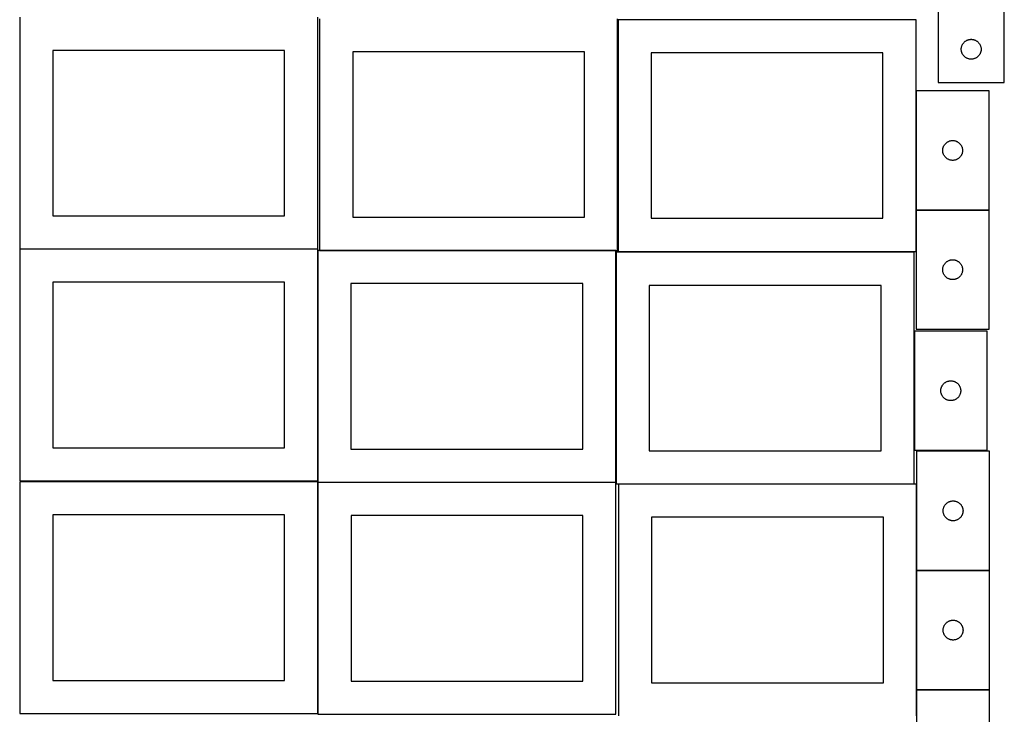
# Model space of a CAD drawing. Header units: millimetres. Extents: x 7 to 1493, y 7 to 2993.
# Tile 2 of 12: x 7 to 1493, y 1060 to 2109. Entities that reach past the tile are written whole.
import ezdxf

# ---------------------------------------------------------------- set-up
doc = ezdxf.new("R2010")
doc.units = ezdxf.units.MM
doc.layers.add('COMMON', color=5, linetype='CONTINUOUS', true_color=0x0000ff)
doc.layers.add('CUT', color=7, linetype='CONTINUOUS', true_color=0x000000)

msp = doc.modelspace()

# ---------------------------------------------------------------- linework, layer by layer
at = {"layer": 'COMMON'}
for p, q in [((1360.218851, 2001.772524), (1360.218851, 1821.772524)), ((1360.218851, 1821.572523), (1360.218851, 1759.319137)), ((1470.318852, 1821.672524), (1360.318852, 1821.672524)), ((1357.387756, 1638.722963), (1357.387756, 1458.722963)), ((1360.882843, 1407.452237), (1360.882843, 1277.198183)), ((1360.882843, 1276.998182), (1360.882843, 1096.998182)), ((1470.982844, 1277.098183), (1360.982844, 1277.098183)), ((1360.882843, 1096.798181), (1360.882843, 1057.452237)), ((1360.982844, 1096.898181), (1470.982844, 1096.898181))]:
    msp.add_line(p, q, dxfattribs=at)
at = {"layer": 'CUT'}
for p, q in [((1493.329324, 2014.680677), (1493.329324, 2264.680677)), ((1393.329324, 2189.680677), (1393.329324, 2014.680677)), ((6.524735, 2112.919723), (6.524735, 1762.919723)), ((456.524735, 1762.919723), (456.524735, 2112.919723)), ((459.348221, 2110.803634), (459.348221, 1760.803634)), ((909.348221, 1760.803634), (909.348221, 2110.803634)), ((1360.118851, 2109.319137), (910.118851, 2109.319137)), ((910.118851, 2109.319137), (910.118851, 1759.319137)), ((1360.118851, 1759.319137), (1360.118851, 2109.319137)), ((1428.408826, 2066.222992), (1428.508006, 2066.989036)), ((1428.508006, 2066.989036), (1428.646489, 2067.748958)), ((1428.646489, 2067.748958), (1428.823909, 2068.500744)), ((1428.823909, 2068.500744), (1429.039794, 2069.2424)), ((1429.039794, 2069.2424), (1429.293572, 2069.971959)), ((1429.293572, 2069.971959), (1429.584571, 2070.687486)), ((1429.584571, 2070.687486), (1429.912018, 2071.387084)), ((1429.912018, 2071.387084), (1430.275046, 2072.068898)), ((1430.275046, 2072.068898), (1430.672691, 2072.73112)), ((1430.672691, 2072.73112), (1431.103899, 2073.371994)), ((1431.103899, 2073.371994), (1431.567527, 2073.989819)), ((1431.567527, 2073.989819), (1432.062345, 2074.582959)), ((1432.062345, 2074.582959), (1432.587042, 2075.14984)), ((1432.587042, 2075.14984), (1433.140224, 2075.688958)), ((1433.140224, 2075.688958), (1433.720427, 2076.198884)), ((1433.720427, 2076.198884), (1434.32611, 2076.678266)), ((1434.32611, 2076.678266), (1434.955669, 2077.125832)), ((1434.955669, 2077.125832), (1435.607432, 2077.540397)), ((1435.607432, 2077.540397), (1436.279673, 2077.920859)), ((1436.279673, 2077.920859), (1436.970609, 2078.266211)), ((1436.970609, 2078.266211), (1437.678406, 2078.575537)), ((1437.678406, 2078.575537), (1438.401189, 2078.848016)), ((1438.401189, 2078.848016), (1439.13704, 2079.082925)), ((1439.13704, 2079.082925), (1439.884008, 2079.279643)), ((1439.884008, 2079.279643), (1440.640113, 2079.437647)), ((1440.640113, 2079.437647), (1441.403349, 2079.556517)), ((1441.403349, 2079.556517), (1442.171692, 2079.63594)), ((1442.171692, 2079.63594), (1442.943106, 2079.675704)), ((1442.943106, 2079.675704), (1443.715543, 2079.675704)), ((1443.715543, 2079.675704), (1444.486956, 2079.63594)), ((1444.486956, 2079.63594), (1445.2553, 2079.556517)), ((1445.2553, 2079.556517), (1446.018536, 2079.437647)), ((1446.018536, 2079.437647), (1446.774641, 2079.279643)), ((1446.774641, 2079.279643), (1447.521609, 2079.082925)), ((1447.521609, 2079.082925), (1448.25746, 2078.848016)), ((1448.25746, 2078.848016), (1448.980243, 2078.575537)), ((1448.980243, 2078.575537), (1449.68804, 2078.266211)), ((1449.68804, 2078.266211), (1450.378976, 2077.920859)), ((1450.378976, 2077.920859), (1451.051216, 2077.540397)), ((1451.051216, 2077.540397), (1451.70298, 2077.125832)), ((1451.70298, 2077.125832), (1452.332539, 2076.678266)), ((1452.332539, 2076.678266), (1452.938222, 2076.198884)), ((1452.938222, 2076.198884), (1453.518425, 2075.688958)), ((1453.518425, 2075.688958), (1454.071607, 2075.14984)), ((1454.071607, 2075.14984), (1454.596303, 2074.582959)), ((1454.596303, 2074.582959), (1455.091122, 2073.989819)), ((1455.091122, 2073.989819), (1455.554749, 2073.371994)), ((1455.554749, 2073.371994), (1455.985958, 2072.73112)), ((1455.985958, 2072.73112), (1456.383603, 2072.068898)), ((1456.383603, 2072.068898), (1456.746631, 2071.387084)), ((1456.746631, 2071.387084), (1457.074078, 2070.687486)), ((1457.074078, 2070.687486), (1457.365077, 2069.971959)), ((1457.365077, 2069.971959), (1457.618855, 2069.2424)), ((1457.618855, 2069.2424), (1457.83474, 2068.500744)), ((1457.83474, 2068.500744), (1458.01216, 2067.748958)), ((1458.01216, 2067.748958), (1458.150643, 2066.989036)), ((1458.150643, 2066.989036), (1458.249823, 2066.222992)), ((406.524735, 2062.919723), (56.524735, 2062.919723)), ((56.524735, 2062.919723), (56.524735, 1812.919723)), ((406.524735, 1812.919723), (406.524735, 2062.919723)), ((859.348221, 2060.803634), (509.348221, 2060.803634)), ((509.348221, 2060.803634), (509.348221, 1810.803634)), ((859.348221, 1810.803634), (859.348221, 2060.803634)), ((1310.118851, 2059.319137), (960.118851, 2059.319137)), ((960.118851, 2059.319137), (960.118851, 1809.319137)), ((1310.118851, 1809.319137), (1310.118851, 2059.319137)), ((1428.329324, 2064.680677), (1428.349213, 2065.452859)), ((1428.349213, 2063.908496), (1428.329324, 2064.680677)), ((1428.349213, 2065.452859), (1428.408826, 2066.222992)), ((1428.408826, 2063.138362), (1428.349213, 2063.908496)), ((1428.508006, 2062.372319), (1428.408826, 2063.138362)), ((1428.646489, 2061.612396), (1428.508006, 2062.372319)), ((1428.823909, 2060.86061), (1428.646489, 2061.612396)), ((1429.039794, 2060.118955), (1428.823909, 2060.86061)), ((1429.293572, 2059.389396), (1429.039794, 2060.118955)), ((1429.584571, 2058.673869), (1429.293572, 2059.389396)), ((1429.912018, 2057.97427), (1429.584571, 2058.673869)), ((1430.275046, 2057.292456), (1429.912018, 2057.97427)), ((1430.672691, 2056.630234), (1430.275046, 2057.292456)), ((1431.103899, 2055.989361), (1430.672691, 2056.630234)), ((1431.567527, 2055.371535), (1431.103899, 2055.989361)), ((1432.062345, 2054.778395), (1431.567527, 2055.371535)), ((1432.587042, 2054.211515), (1432.062345, 2054.778395)), ((1433.140224, 2053.672397), (1432.587042, 2054.211515)), ((1433.720427, 2053.162471), (1433.140224, 2053.672397)), ((1434.32611, 2052.683089), (1433.720427, 2053.162471)), ((1434.955669, 2052.235522), (1434.32611, 2052.683089)), ((1435.607432, 2051.820958), (1434.955669, 2052.235522)), ((1436.279673, 2051.440495), (1435.607432, 2051.820958)), ((1451.051216, 2051.820958), (1450.378976, 2051.440495)), ((1451.70298, 2052.235522), (1451.051216, 2051.820958)), ((1452.332539, 2052.683089), (1451.70298, 2052.235522)), ((1452.938222, 2053.162471), (1452.332539, 2052.683089)), ((1453.518425, 2053.672397), (1452.938222, 2053.162471)), ((1454.071607, 2054.211515), (1453.518425, 2053.672397)), ((1454.596303, 2054.778395), (1454.071607, 2054.211515)), ((1455.091122, 2055.371535), (1454.596303, 2054.778395)), ((1455.554749, 2055.989361), (1455.091122, 2055.371535)), ((1455.985958, 2056.630234), (1455.554749, 2055.989361)), ((1456.383603, 2057.292456), (1455.985958, 2056.630234)), ((1456.746631, 2057.97427), (1456.383603, 2057.292456)), ((1457.074078, 2058.673869), (1456.746631, 2057.97427)), ((1457.365077, 2059.389396), (1457.074078, 2058.673869)), ((1457.618855, 2060.118955), (1457.365077, 2059.389396)), ((1457.83474, 2060.86061), (1457.618855, 2060.118955)), ((1458.01216, 2061.612396), (1457.83474, 2060.86061)), ((1458.150643, 2062.372319), (1458.01216, 2061.612396)), ((1458.249823, 2063.138362), (1458.150643, 2062.372319)), ((1458.249823, 2066.222992), (1458.309436, 2065.452859)), ((1458.309436, 2063.908496), (1458.249823, 2063.138362)), ((1458.309436, 2065.452859), (1458.329324, 2064.680677)), ((1458.329324, 2064.680677), (1458.309436, 2063.908496)), ((1436.970609, 2051.095143), (1436.279673, 2051.440495)), ((1437.678406, 2050.785818), (1436.970609, 2051.095143)), ((1438.401189, 2050.513339), (1437.678406, 2050.785818)), ((1439.13704, 2050.278429), (1438.401189, 2050.513339)), ((1439.884008, 2050.081712), (1439.13704, 2050.278429)), ((1440.640113, 2049.923708), (1439.884008, 2050.081712)), ((1441.403349, 2049.804837), (1440.640113, 2049.923708)), ((1442.171692, 2049.725414), (1441.403349, 2049.804837)), ((1442.943106, 2049.68565), (1442.171692, 2049.725414)), ((1443.715543, 2049.68565), (1442.943106, 2049.68565)), ((1444.486956, 2049.725414), (1443.715543, 2049.68565)), ((1445.2553, 2049.804837), (1444.486956, 2049.725414)), ((1446.018536, 2049.923708), (1445.2553, 2049.804837)), ((1446.774641, 2050.081712), (1446.018536, 2049.923708)), ((1447.521609, 2050.278429), (1446.774641, 2050.081712)), ((1448.25746, 2050.513339), (1447.521609, 2050.278429)), ((1448.980243, 2050.785818), (1448.25746, 2050.513339)), ((1449.68804, 2051.095143), (1448.980243, 2050.785818)), ((1450.378976, 2051.440495), (1449.68804, 2051.095143)), ((1393.329324, 2014.680677), (1493.329324, 2014.680677)), ((1470.318852, 2001.772524), (1360.318852, 2001.772524)), ((1360.318852, 2001.772524), (1360.318852, 1821.772524)), ((1470.318852, 1821.772524), (1470.318852, 2001.772524)), ((1401.423992, 1917.423442), (1401.733318, 1918.13124)), ((1401.733318, 1918.13124), (1402.07867, 1918.822175)), ((1402.07867, 1918.822175), (1402.459132, 1919.494416)), ((1402.459132, 1919.494416), (1402.873697, 1920.14618)), ((1402.873697, 1920.14618), (1403.321263, 1920.775738)), ((1403.321263, 1920.775738), (1403.800645, 1921.381422)), ((1403.800645, 1921.381422), (1404.310571, 1921.961624)), ((1404.310571, 1921.961624), (1404.849689, 1922.514807)), ((1404.849689, 1922.514807), (1405.41657, 1923.039503)), ((1405.41657, 1923.039503), (1406.00971, 1923.534321)), ((1406.00971, 1923.534321), (1406.627535, 1923.997949)), ((1406.627535, 1923.997949), (1407.268409, 1924.429157)), ((1407.268409, 1924.429157), (1407.930631, 1924.826803)), ((1407.930631, 1924.826803), (1408.612445, 1925.18983)), ((1408.612445, 1925.18983), (1409.312043, 1925.517278)), ((1409.312043, 1925.517278), (1410.027571, 1925.808276)), ((1410.027571, 1925.808276), (1410.757129, 1926.062055)), ((1410.757129, 1926.062055), (1411.498785, 1926.27794)), ((1411.498785, 1926.27794), (1412.250571, 1926.455359)), ((1412.250571, 1926.455359), (1413.010493, 1926.593842)), ((1413.010493, 1926.593842), (1413.776537, 1926.693022)), ((1413.776537, 1926.693022), (1414.54667, 1926.752635)), ((1414.54667, 1926.752635), (1415.318852, 1926.772524)), ((1415.318852, 1926.772524), (1416.091033, 1926.752635)), ((1416.091033, 1926.752635), (1416.861167, 1926.693022)), ((1416.861167, 1926.693022), (1417.62721, 1926.593842)), ((1417.62721, 1926.593842), (1418.387133, 1926.455359)), ((1418.387133, 1926.455359), (1419.138919, 1926.27794)), ((1419.138919, 1926.27794), (1419.880574, 1926.062055)), ((1419.880574, 1926.062055), (1420.610133, 1925.808276)), ((1420.610133, 1925.808276), (1421.32566, 1925.517278)), ((1421.32566, 1925.517278), (1422.025259, 1925.18983)), ((1422.025259, 1925.18983), (1422.707073, 1924.826803)), ((1422.707073, 1924.826803), (1423.369295, 1924.429157)), ((1423.369295, 1924.429157), (1424.010168, 1923.997949)), ((1424.010168, 1923.997949), (1424.627994, 1923.534321)), ((1424.627994, 1923.534321), (1425.221134, 1923.039503)), ((1425.221134, 1923.039503), (1425.788014, 1922.514807)), ((1425.788014, 1922.514807), (1426.327132, 1921.961624)), ((1426.327132, 1921.961624), (1426.837058, 1921.381422)), ((1426.837058, 1921.381422), (1427.31644, 1920.775738)), ((1427.31644, 1920.775738), (1427.764007, 1920.14618)), ((1427.764007, 1920.14618), (1428.178571, 1919.494416)), ((1428.178571, 1919.494416), (1428.559034, 1918.822175)), ((1428.559034, 1918.822175), (1428.904386, 1918.13124)), ((1428.904386, 1918.13124), (1429.213711, 1917.423442)), ((1400.323825, 1912.158743), (1400.363589, 1912.930156)), ((1400.323825, 1911.386305), (1400.323825, 1912.158743)), ((1400.363589, 1910.614892), (1400.323825, 1911.386305)), ((1400.363589, 1912.930156), (1400.443012, 1913.698499)), ((1400.443012, 1909.846549), (1400.363589, 1910.614892)), ((1400.443012, 1913.698499), (1400.561883, 1914.461735)), ((1400.561883, 1909.083313), (1400.443012, 1909.846549)), ((1400.561883, 1914.461735), (1400.719886, 1915.21784)), ((1400.719886, 1908.327208), (1400.561883, 1909.083313)), ((1400.719886, 1915.21784), (1400.916604, 1915.964808)), ((1400.916604, 1907.580239), (1400.719886, 1908.327208)), ((1400.916604, 1915.964808), (1401.151513, 1916.70066)), ((1401.151513, 1906.844388), (1400.916604, 1907.580239)), ((1401.151513, 1916.70066), (1401.423992, 1917.423442)), ((1401.423992, 1906.121606), (1401.151513, 1906.844388)), ((1401.733318, 1905.413808), (1401.423992, 1906.121606)), ((1402.07867, 1904.722873), (1401.733318, 1905.413808)), ((1402.459132, 1904.050632), (1402.07867, 1904.722873)), ((1402.873697, 1903.398868), (1402.459132, 1904.050632)), ((1403.321263, 1902.76931), (1402.873697, 1903.398868)), ((1427.764007, 1903.398868), (1427.31644, 1902.76931)), ((1428.178571, 1904.050632), (1427.764007, 1903.398868)), ((1428.559034, 1904.722873), (1428.178571, 1904.050632)), ((1428.904386, 1905.413808), (1428.559034, 1904.722873)), ((1429.213711, 1906.121606), (1428.904386, 1905.413808)), ((1429.213711, 1917.423442), (1429.48619, 1916.70066)), ((1429.48619, 1906.844388), (1429.213711, 1906.121606)), ((1429.48619, 1916.70066), (1429.7211, 1915.964808)), ((1429.7211, 1907.580239), (1429.48619, 1906.844388)), ((1429.7211, 1915.964808), (1429.917817, 1915.21784)), ((1429.917817, 1908.327208), (1429.7211, 1907.580239)), ((1429.917817, 1915.21784), (1430.075821, 1914.461735)), ((1430.075821, 1909.083313), (1429.917817, 1908.327208)), ((1430.075821, 1914.461735), (1430.194692, 1913.698499)), ((1430.194692, 1909.846549), (1430.075821, 1909.083313)), ((1430.194692, 1913.698499), (1430.274115, 1912.930156)), ((1430.274115, 1910.614892), (1430.194692, 1909.846549)), ((1430.274115, 1912.930156), (1430.313879, 1912.158743)), ((1430.313879, 1911.386305), (1430.274115, 1910.614892)), ((1430.313879, 1912.158743), (1430.313879, 1911.386305)), ((1403.800645, 1902.163626), (1403.321263, 1902.76931)), ((1404.310571, 1901.583424), (1403.800645, 1902.163626)), ((1404.849689, 1901.030241), (1404.310571, 1901.583424)), ((1405.41657, 1900.505545), (1404.849689, 1901.030241)), ((1406.00971, 1900.010727), (1405.41657, 1900.505545)), ((1406.627535, 1899.547099), (1406.00971, 1900.010727)), ((1407.268409, 1899.115891), (1406.627535, 1899.547099)), ((1407.930631, 1898.718245), (1407.268409, 1899.115891)), ((1408.612445, 1898.355218), (1407.930631, 1898.718245)), ((1409.312043, 1898.02777), (1408.612445, 1898.355218)), ((1410.027571, 1897.736772), (1409.312043, 1898.02777)), ((1410.757129, 1897.482993), (1410.027571, 1897.736772)), ((1411.498785, 1897.267108), (1410.757129, 1897.482993)), ((1412.250571, 1897.089689), (1411.498785, 1897.267108)), ((1413.010493, 1896.951206), (1412.250571, 1897.089689)), ((1413.776537, 1896.852026), (1413.010493, 1896.951206)), ((1414.54667, 1896.792413), (1413.776537, 1896.852026)), ((1415.318852, 1896.772524), (1414.54667, 1896.792413)), ((1416.091033, 1896.792413), (1415.318852, 1896.772524)), ((1416.861167, 1896.852026), (1416.091033, 1896.792413)), ((1417.62721, 1896.951206), (1416.861167, 1896.852026)), ((1418.387133, 1897.089689), (1417.62721, 1896.951206)), ((1419.138919, 1897.267108), (1418.387133, 1897.089689)), ((1419.880574, 1897.482993), (1419.138919, 1897.267108)), ((1420.610133, 1897.736772), (1419.880574, 1897.482993)), ((1421.32566, 1898.02777), (1420.610133, 1897.736772)), ((1422.025259, 1898.355218), (1421.32566, 1898.02777)), ((1422.707073, 1898.718245), (1422.025259, 1898.355218)), ((1423.369295, 1899.115891), (1422.707073, 1898.718245)), ((1424.010168, 1899.547099), (1423.369295, 1899.115891)), ((1424.627994, 1900.010727), (1424.010168, 1899.547099)), ((1425.221134, 1900.505545), (1424.627994, 1900.010727)), ((1425.788014, 1901.030241), (1425.221134, 1900.505545)), ((1426.327132, 1901.583424), (1425.788014, 1901.030241)), ((1426.837058, 1902.163626), (1426.327132, 1901.583424)), ((1427.31644, 1902.76931), (1426.837058, 1902.163626)), ((1360.318852, 1821.772524), (1470.318852, 1821.772524)), ((1470.318852, 1821.572523), (1360.318852, 1821.572523)), ((1360.318852, 1821.572523), (1360.318852, 1641.572523)), ((1470.318852, 1641.572523), (1470.318852, 1821.572523)), ((56.524735, 1812.919723), (406.524735, 1812.919723)), ((509.348221, 1810.803634), (859.348221, 1810.803634)), ((960.118851, 1809.319137), (1310.118851, 1809.319137)), ((6.524735, 1762.919723), (456.524735, 1762.919723)), ((456.524735, 1762.623824), (6.524735, 1762.623824)), ((6.524735, 1762.623824), (6.524735, 1412.623824)), ((456.524735, 1412.623824), (456.524735, 1762.623824)), ((906.749466, 1760.580123), (456.749466, 1760.580123)), ((456.749466, 1760.580123), (456.749466, 1410.580123)), ((459.348221, 1760.803634), (909.348221, 1760.803634)), ((906.749466, 1410.580123), (906.749466, 1760.580123)), ((1357.287756, 1757.838955), (907.287756, 1757.838955)), ((907.287756, 1757.838955), (907.287756, 1407.838955)), ((910.118851, 1759.319137), (1360.118851, 1759.319137)), ((1357.287756, 1407.838955), (1357.287756, 1757.838955)), ((1402.459132, 1739.294415), (1402.873697, 1739.946179)), ((1402.873697, 1739.946179), (1403.321263, 1740.575737)), ((1403.321263, 1740.575737), (1403.800645, 1741.181421)), ((1403.800645, 1741.181421), (1404.310571, 1741.761623)), ((1404.310571, 1741.761623), (1404.849689, 1742.314806)), ((1404.849689, 1742.314806), (1405.41657, 1742.839502)), ((1405.41657, 1742.839502), (1406.00971, 1743.33432)), ((1406.00971, 1743.33432), (1406.627535, 1743.797948)), ((1406.627535, 1743.797948), (1407.268409, 1744.229156)), ((1407.268409, 1744.229156), (1407.930631, 1744.626802)), ((1407.930631, 1744.626802), (1408.612445, 1744.989829)), ((1408.612445, 1744.989829), (1409.312043, 1745.317277)), ((1409.312043, 1745.317277), (1410.027571, 1745.608275)), ((1410.027571, 1745.608275), (1410.757129, 1745.862054)), ((1410.757129, 1745.862054), (1411.498785, 1746.077939)), ((1411.498785, 1746.077939), (1412.250571, 1746.255358)), ((1412.250571, 1746.255358), (1413.010493, 1746.393841)), ((1413.010493, 1746.393841), (1413.776537, 1746.493021)), ((1413.776537, 1746.493021), (1414.54667, 1746.552634)), ((1414.54667, 1746.552634), (1415.318852, 1746.572523)), ((1415.318852, 1746.572523), (1416.091033, 1746.552634)), ((1416.091033, 1746.552634), (1416.861167, 1746.493021)), ((1416.861167, 1746.493021), (1417.62721, 1746.393841)), ((1417.62721, 1746.393841), (1418.387133, 1746.255358)), ((1418.387133, 1746.255358), (1419.138919, 1746.077939)), ((1419.138919, 1746.077939), (1419.880574, 1745.862054)), ((1419.880574, 1745.862054), (1420.610133, 1745.608275)), ((1420.610133, 1745.608275), (1421.32566, 1745.317277)), ((1421.32566, 1745.317277), (1422.025259, 1744.989829)), ((1422.025259, 1744.989829), (1422.707073, 1744.626802)), ((1422.707073, 1744.626802), (1423.369295, 1744.229156)), ((1423.369295, 1744.229156), (1424.010168, 1743.797948)), ((1424.010168, 1743.797948), (1424.627994, 1743.33432)), ((1424.627994, 1743.33432), (1425.221134, 1742.839502)), ((1425.221134, 1742.839502), (1425.788014, 1742.314806)), ((1425.788014, 1742.314806), (1426.327132, 1741.761623)), ((1426.327132, 1741.761623), (1426.837058, 1741.181421)), ((1426.837058, 1741.181421), (1427.31644, 1740.575737)), ((1427.31644, 1740.575737), (1427.764007, 1739.946179)), ((1427.764007, 1739.946179), (1428.178571, 1739.294415)), ((1400.323825, 1731.958742), (1400.363589, 1732.730155)), ((1400.323825, 1731.186304), (1400.323825, 1731.958742)), ((1400.363589, 1730.414891), (1400.323825, 1731.186304)), ((1400.363589, 1732.730155), (1400.443012, 1733.498498)), ((1400.443012, 1729.646548), (1400.363589, 1730.414891)), ((1400.443012, 1733.498498), (1400.561883, 1734.261734)), ((1400.561883, 1728.883312), (1400.443012, 1729.646548)), ((1400.561883, 1734.261734), (1400.719886, 1735.017839)), ((1400.719886, 1728.127207), (1400.561883, 1728.883312)), ((1400.719886, 1735.017839), (1400.916604, 1735.764807)), ((1400.916604, 1727.380238), (1400.719886, 1728.127207)), ((1400.916604, 1735.764807), (1401.151513, 1736.500659)), ((1401.151513, 1726.644387), (1400.916604, 1727.380238)), ((1401.151513, 1736.500659), (1401.423992, 1737.223441)), ((1401.423992, 1725.921605), (1401.151513, 1726.644387)), ((1401.423992, 1737.223441), (1401.733318, 1737.931239)), ((1401.733318, 1725.213807), (1401.423992, 1725.921605)), ((1401.733318, 1737.931239), (1402.07867, 1738.622174)), ((1402.07867, 1724.522872), (1401.733318, 1725.213807)), ((1402.07867, 1738.622174), (1402.459132, 1739.294415)), ((1428.178571, 1739.294415), (1428.559034, 1738.622174)), ((1428.559034, 1738.622174), (1428.904386, 1737.931239)), ((1428.904386, 1725.213807), (1428.559034, 1724.522872)), ((1428.904386, 1737.931239), (1429.213711, 1737.223441)), ((1429.213711, 1725.921605), (1428.904386, 1725.213807)), ((1429.213711, 1737.223441), (1429.48619, 1736.500659)), ((1429.48619, 1726.644387), (1429.213711, 1725.921605)), ((1429.48619, 1736.500659), (1429.7211, 1735.764807)), ((1429.7211, 1727.380238), (1429.48619, 1726.644387)), ((1429.7211, 1735.764807), (1429.917817, 1735.017839)), ((1429.917817, 1728.127207), (1429.7211, 1727.380238)), ((1429.917817, 1735.017839), (1430.075821, 1734.261734)), ((1430.075821, 1728.883312), (1429.917817, 1728.127207)), ((1430.075821, 1734.261734), (1430.194692, 1733.498498)), ((1430.194692, 1729.646548), (1430.075821, 1728.883312)), ((1430.194692, 1733.498498), (1430.274115, 1732.730155)), ((1430.274115, 1730.414891), (1430.194692, 1729.646548)), ((1430.274115, 1732.730155), (1430.313879, 1731.958742)), ((1430.313879, 1731.186304), (1430.274115, 1730.414891)), ((1430.313879, 1731.958742), (1430.313879, 1731.186304)), ((406.524735, 1712.623824), (56.524735, 1712.623824)), ((56.524735, 1712.623824), (56.524735, 1462.623824)), ((406.524735, 1462.623824), (406.524735, 1712.623824)), ((856.749466, 1710.580123), (506.749466, 1710.580123)), ((506.749466, 1710.580123), (506.749466, 1460.580123)), ((856.749466, 1460.580123), (856.749466, 1710.580123)), ((1402.459132, 1723.850631), (1402.07867, 1724.522872)), ((1402.873697, 1723.198867), (1402.459132, 1723.850631)), ((1403.321263, 1722.569309), (1402.873697, 1723.198867)), ((1403.800645, 1721.963625), (1403.321263, 1722.569309)), ((1404.310571, 1721.383423), (1403.800645, 1721.963625)), ((1404.849689, 1720.83024), (1404.310571, 1721.383423)), ((1405.41657, 1720.305544), (1404.849689, 1720.83024)), ((1406.00971, 1719.810726), (1405.41657, 1720.305544)), ((1406.627535, 1719.347098), (1406.00971, 1719.810726)), ((1407.268409, 1718.91589), (1406.627535, 1719.347098)), ((1407.930631, 1718.518244), (1407.268409, 1718.91589)), ((1408.612445, 1718.155217), (1407.930631, 1718.518244)), ((1409.312043, 1717.827769), (1408.612445, 1718.155217)), ((1410.027571, 1717.536771), (1409.312043, 1717.827769)), ((1410.757129, 1717.282992), (1410.027571, 1717.536771)), ((1411.498785, 1717.067107), (1410.757129, 1717.282992)), ((1412.250571, 1716.889688), (1411.498785, 1717.067107)), ((1413.010493, 1716.751205), (1412.250571, 1716.889688)), ((1413.776537, 1716.652025), (1413.010493, 1716.751205)), ((1414.54667, 1716.592412), (1413.776537, 1716.652025)), ((1415.318852, 1716.572523), (1414.54667, 1716.592412)), ((1416.091033, 1716.592412), (1415.318852, 1716.572523)), ((1416.861167, 1716.652025), (1416.091033, 1716.592412)), ((1417.62721, 1716.751205), (1416.861167, 1716.652025)), ((1418.387133, 1716.889688), (1417.62721, 1716.751205)), ((1419.138919, 1717.067107), (1418.387133, 1716.889688)), ((1419.880574, 1717.282992), (1419.138919, 1717.067107)), ((1420.610133, 1717.536771), (1419.880574, 1717.282992)), ((1421.32566, 1717.827769), (1420.610133, 1717.536771)), ((1422.025259, 1718.155217), (1421.32566, 1717.827769)), ((1422.707073, 1718.518244), (1422.025259, 1718.155217)), ((1423.369295, 1718.91589), (1422.707073, 1718.518244)), ((1424.010168, 1719.347098), (1423.369295, 1718.91589)), ((1424.627994, 1719.810726), (1424.010168, 1719.347098)), ((1425.221134, 1720.305544), (1424.627994, 1719.810726)), ((1425.788014, 1720.83024), (1425.221134, 1720.305544)), ((1426.327132, 1721.383423), (1425.788014, 1720.83024)), ((1426.837058, 1721.963625), (1426.327132, 1721.383423)), ((1427.31644, 1722.569309), (1426.837058, 1721.963625)), ((1427.764007, 1723.198867), (1427.31644, 1722.569309)), ((1428.178571, 1723.850631), (1427.764007, 1723.198867)), ((1428.559034, 1724.522872), (1428.178571, 1723.850631)), ((1307.287756, 1707.838955), (957.287756, 1707.838955)), ((957.287756, 1707.838955), (957.287756, 1457.838955)), ((1307.287756, 1457.838955), (1307.287756, 1707.838955)), ((1467.487757, 1638.722963), (1357.487757, 1638.722963)), ((1357.487757, 1638.722963), (1357.487757, 1458.722963)), ((1360.318852, 1641.572523), (1470.318852, 1641.572523)), ((1467.487757, 1458.722963), (1467.487757, 1638.722963)), ((1403.79644, 1560.948388), (1404.437314, 1561.379597)), ((1404.437314, 1561.379597), (1405.099536, 1561.777242)), ((1405.099536, 1561.777242), (1405.78135, 1562.14027)), ((1405.78135, 1562.14027), (1406.480948, 1562.467717)), ((1406.480948, 1562.467717), (1407.196476, 1562.758716)), ((1407.196476, 1562.758716), (1407.926034, 1563.012494)), ((1407.926034, 1563.012494), (1408.66769, 1563.228379)), ((1408.66769, 1563.228379), (1409.419476, 1563.405799)), ((1409.419476, 1563.405799), (1410.179398, 1563.544282)), ((1410.179398, 1563.544282), (1410.945442, 1563.643462)), ((1410.945442, 1563.643462), (1411.715576, 1563.703075)), ((1411.715576, 1563.703075), (1412.487757, 1563.722963)), ((1412.487757, 1563.722963), (1413.259938, 1563.703075)), ((1413.259938, 1563.703075), (1414.030072, 1563.643462)), ((1414.030072, 1563.643462), (1414.796116, 1563.544282)), ((1414.796116, 1563.544282), (1415.556038, 1563.405799)), ((1415.556038, 1563.405799), (1416.307824, 1563.228379)), ((1416.307824, 1563.228379), (1417.049479, 1563.012494)), ((1417.049479, 1563.012494), (1417.779038, 1562.758716)), ((1417.779038, 1562.758716), (1418.494565, 1562.467717)), ((1418.494565, 1562.467717), (1419.194164, 1562.14027)), ((1419.194164, 1562.14027), (1419.875978, 1561.777242)), ((1419.875978, 1561.777242), (1420.5382, 1561.379597)), ((1420.5382, 1561.379597), (1421.179073, 1560.948388)), ((1397.49273, 1549.109182), (1397.532494, 1549.880595)), ((1397.49273, 1548.336745), (1397.49273, 1549.109182)), ((1397.532494, 1547.565331), (1397.49273, 1548.336745)), ((1397.532494, 1549.880595), (1397.611917, 1550.648939)), ((1397.611917, 1546.796988), (1397.532494, 1547.565331)), ((1397.611917, 1550.648939), (1397.730788, 1551.412175)), ((1397.730788, 1546.033752), (1397.611917, 1546.796988)), ((1397.730788, 1551.412175), (1397.888791, 1552.16828)), ((1397.888791, 1552.16828), (1398.085509, 1552.915248)), ((1398.085509, 1552.915248), (1398.320418, 1553.651099)), ((1398.320418, 1553.651099), (1398.592897, 1554.373882)), ((1398.592897, 1554.373882), (1398.902223, 1555.081679)), ((1398.902223, 1555.081679), (1399.247575, 1555.772615)), ((1399.247575, 1555.772615), (1399.628037, 1556.444855)), ((1399.628037, 1556.444855), (1400.042602, 1557.096619)), ((1400.042602, 1557.096619), (1400.490168, 1557.726178)), ((1400.490168, 1557.726178), (1400.96955, 1558.331861)), ((1400.96955, 1558.331861), (1401.479476, 1558.912063)), ((1401.479476, 1558.912063), (1402.018595, 1559.465246)), ((1402.018595, 1559.465246), (1402.585475, 1559.989942)), ((1402.585475, 1559.989942), (1403.178615, 1560.484761)), ((1403.178615, 1560.484761), (1403.79644, 1560.948388)), ((1421.179073, 1560.948388), (1421.796899, 1560.484761)), ((1421.796899, 1560.484761), (1422.390039, 1559.989942)), ((1422.390039, 1559.989942), (1422.956919, 1559.465246)), ((1422.956919, 1559.465246), (1423.496037, 1558.912063)), ((1423.496037, 1558.912063), (1424.005964, 1558.331861)), ((1424.005964, 1558.331861), (1424.485346, 1557.726178)), ((1424.485346, 1557.726178), (1424.932912, 1557.096619)), ((1424.932912, 1557.096619), (1425.347476, 1556.444855)), ((1425.347476, 1556.444855), (1425.727939, 1555.772615)), ((1425.727939, 1555.772615), (1426.073291, 1555.081679)), ((1426.073291, 1555.081679), (1426.382616, 1554.373882)), ((1426.382616, 1554.373882), (1426.655095, 1553.651099)), ((1426.655095, 1553.651099), (1426.890005, 1552.915248)), ((1426.890005, 1552.915248), (1427.086722, 1552.16828)), ((1427.086722, 1552.16828), (1427.244726, 1551.412175)), ((1427.244726, 1551.412175), (1427.363597, 1550.648939)), ((1427.363597, 1546.796988), (1427.244726, 1546.033752)), ((1427.363597, 1550.648939), (1427.44302, 1549.880595)), ((1427.44302, 1547.565331), (1427.363597, 1546.796988)), ((1427.44302, 1549.880595), (1427.482784, 1549.109182)), ((1427.482784, 1548.336745), (1427.44302, 1547.565331)), ((1427.482784, 1549.109182), (1427.482784, 1548.336745)), ((1397.888791, 1545.277647), (1397.730788, 1546.033752)), ((1398.085509, 1544.530679), (1397.888791, 1545.277647)), ((1398.320418, 1543.794828), (1398.085509, 1544.530679)), ((1398.592897, 1543.072045), (1398.320418, 1543.794828)), ((1398.902223, 1542.364248), (1398.592897, 1543.072045)), ((1399.247575, 1541.673312), (1398.902223, 1542.364248)), ((1399.628037, 1541.001071), (1399.247575, 1541.673312)), ((1400.042602, 1540.349308), (1399.628037, 1541.001071)), ((1400.490168, 1539.719749), (1400.042602, 1540.349308)), ((1400.96955, 1539.114066), (1400.490168, 1539.719749)), ((1401.479476, 1538.533863), (1400.96955, 1539.114066)), ((1402.018595, 1537.980681), (1401.479476, 1538.533863)), ((1402.585475, 1537.455984), (1402.018595, 1537.980681)), ((1403.178615, 1536.961166), (1402.585475, 1537.455984)), ((1403.79644, 1536.497538), (1403.178615, 1536.961166)), ((1404.437314, 1536.06633), (1403.79644, 1536.497538)), ((1405.099536, 1535.668685), (1404.437314, 1536.06633)), ((1405.78135, 1535.305657), (1405.099536, 1535.668685)), ((1406.480948, 1534.97821), (1405.78135, 1535.305657)), ((1407.196476, 1534.687211), (1406.480948, 1534.97821)), ((1407.926034, 1534.433433), (1407.196476, 1534.687211)), ((1408.66769, 1534.217548), (1407.926034, 1534.433433)), ((1409.419476, 1534.040128), (1408.66769, 1534.217548)), ((1410.179398, 1533.901645), (1409.419476, 1534.040128)), ((1410.945442, 1533.802465), (1410.179398, 1533.901645)), ((1411.715576, 1533.742852), (1410.945442, 1533.802465)), ((1412.487757, 1533.722963), (1411.715576, 1533.742852)), ((1413.259938, 1533.742852), (1412.487757, 1533.722963)), ((1414.030072, 1533.802465), (1413.259938, 1533.742852)), ((1414.796116, 1533.901645), (1414.030072, 1533.802465)), ((1415.556038, 1534.040128), (1414.796116, 1533.901645)), ((1416.307824, 1534.217548), (1415.556038, 1534.040128)), ((1417.049479, 1534.433433), (1416.307824, 1534.217548)), ((1417.779038, 1534.687211), (1417.049479, 1534.433433)), ((1418.494565, 1534.97821), (1417.779038, 1534.687211)), ((1419.194164, 1535.305657), (1418.494565, 1534.97821)), ((1419.875978, 1535.668685), (1419.194164, 1535.305657)), ((1420.5382, 1536.06633), (1419.875978, 1535.668685)), ((1421.179073, 1536.497538), (1420.5382, 1536.06633)), ((1421.796899, 1536.961166), (1421.179073, 1536.497538)), ((1422.390039, 1537.455984), (1421.796899, 1536.961166)), ((1422.956919, 1537.980681), (1422.390039, 1537.455984)), ((1423.496037, 1538.533863), (1422.956919, 1537.980681)), ((1424.005964, 1539.114066), (1423.496037, 1538.533863)), ((1424.485346, 1539.719749), (1424.005964, 1539.114066)), ((1424.932912, 1540.349308), (1424.485346, 1539.719749)), ((1425.347476, 1541.001071), (1424.932912, 1540.349308)), ((1425.727939, 1541.673312), (1425.347476, 1541.001071)), ((1426.073291, 1542.364248), (1425.727939, 1541.673312)), ((1426.382616, 1543.072045), (1426.073291, 1542.364248)), ((1426.655095, 1543.794828), (1426.382616, 1543.072045)), ((1426.890005, 1544.530679), (1426.655095, 1543.794828)), ((1427.086722, 1545.277647), (1426.890005, 1544.530679)), ((1427.244726, 1546.033752), (1427.086722, 1545.277647)), ((56.524735, 1462.623824), (406.524735, 1462.623824)), ((506.749466, 1460.580123), (856.749466, 1460.580123)), ((957.287756, 1457.838955), (1307.287756, 1457.838955)), ((1357.487757, 1458.722963), (1467.487757, 1458.722963)), ((1470.982844, 1457.198183), (1360.982844, 1457.198183)), ((1360.982844, 1457.198183), (1360.982844, 1277.198183)), ((1470.982844, 1277.198183), (1470.982844, 1457.198183)), ((6.524735, 1412.623824), (456.524735, 1412.623824)), ((456.524735, 1411.099044), (6.524735, 1411.099044)), ((6.524735, 1411.099044), (6.524735, 1061.099044)), ((456.524735, 1061.099044), (456.524735, 1411.099044)), ((456.749466, 1410.580123), (906.749466, 1410.580123)), ((906.857397, 1409.959927), (456.857397, 1409.959927)), ((456.857397, 1409.959927), (456.857397, 1059.959927)), ((906.857397, 1059.959927), (906.857397, 1409.959927)), ((907.287756, 1407.838955), (1357.287756, 1407.838955)), ((1360.782843, 1407.452237), (910.782843, 1407.452237)), ((910.782843, 1407.452237), (910.782843, 1057.452237)), ((1360.782843, 1057.452237), (1360.782843, 1407.452237)), ((1400.987817, 1367.584402), (1401.027581, 1368.355815)), ((1401.027581, 1368.355815), (1401.107003, 1369.124158)), ((1401.107003, 1369.124158), (1401.225874, 1369.887395)), ((1401.225874, 1369.887395), (1401.383878, 1370.643499)), ((1401.383878, 1370.643499), (1401.580595, 1371.390468)), ((1401.580595, 1371.390468), (1401.815505, 1372.126319)), ((1401.815505, 1372.126319), (1402.087984, 1372.849102)), ((1402.087984, 1372.849102), (1402.39731, 1373.556899)), ((1402.39731, 1373.556899), (1402.742662, 1374.247834)), ((1402.742662, 1374.247834), (1403.123124, 1374.920075)), ((1403.123124, 1374.920075), (1403.537688, 1375.571839)), ((1403.537688, 1375.571839), (1403.985255, 1376.201397)), ((1403.985255, 1376.201397), (1404.464637, 1376.807081)), ((1404.464637, 1376.807081), (1404.974563, 1377.387283)), ((1404.974563, 1377.387283), (1405.513681, 1377.940466)), ((1405.513681, 1377.940466), (1406.080562, 1378.465162)), ((1406.080562, 1378.465162), (1406.673701, 1378.95998)), ((1406.673701, 1378.95998), (1407.291527, 1379.423608)), ((1407.291527, 1379.423608), (1407.932401, 1379.854817)), ((1407.932401, 1379.854817), (1408.594623, 1380.252462)), ((1408.594623, 1380.252462), (1409.276437, 1380.615489)), ((1409.276437, 1380.615489), (1409.976035, 1380.942937)), ((1409.976035, 1380.942937), (1410.691562, 1381.233935)), ((1410.691562, 1381.233935), (1411.421121, 1381.487714)), ((1411.421121, 1381.487714), (1412.162777, 1381.703599)), ((1412.162777, 1381.703599), (1412.914563, 1381.881018)), ((1412.914563, 1381.881018), (1413.674485, 1382.019502)), ((1413.674485, 1382.019502), (1414.440529, 1382.118681)), ((1414.440529, 1382.118681), (1415.210662, 1382.178294)), ((1415.210662, 1382.178294), (1415.982844, 1382.198183)), ((1415.982844, 1382.198183), (1416.755025, 1382.178294)), ((1416.755025, 1382.178294), (1417.525158, 1382.118681)), ((1417.525158, 1382.118681), (1418.291202, 1382.019502)), ((1418.291202, 1382.019502), (1419.051125, 1381.881018)), ((1419.051125, 1381.881018), (1419.80291, 1381.703599)), ((1419.80291, 1381.703599), (1420.544566, 1381.487714)), ((1420.544566, 1381.487714), (1421.274125, 1381.233935)), ((1421.274125, 1381.233935), (1421.989652, 1380.942937)), ((1421.989652, 1380.942937), (1422.68925, 1380.615489)), ((1422.68925, 1380.615489), (1423.371065, 1380.252462)), ((1423.371065, 1380.252462), (1424.033286, 1379.854817)), ((1424.033286, 1379.854817), (1424.67416, 1379.423608)), ((1424.67416, 1379.423608), (1425.291986, 1378.95998)), ((1425.291986, 1378.95998), (1425.885125, 1378.465162)), ((1425.885125, 1378.465162), (1426.452006, 1377.940466)), ((1426.452006, 1377.940466), (1426.991124, 1377.387283)), ((1426.991124, 1377.387283), (1427.50105, 1376.807081)), ((1427.50105, 1376.807081), (1427.980432, 1376.201397)), ((1427.980432, 1376.201397), (1428.427999, 1375.571839)), ((1428.427999, 1375.571839), (1428.842563, 1374.920075)), ((1428.842563, 1374.920075), (1429.223026, 1374.247834)), ((1429.223026, 1374.247834), (1429.568377, 1373.556899)), ((1429.568377, 1373.556899), (1429.877703, 1372.849102)), ((1429.877703, 1372.849102), (1430.150182, 1372.126319)), ((1430.150182, 1372.126319), (1430.385092, 1371.390468)), ((1430.385092, 1371.390468), (1430.581809, 1370.643499)), ((1430.581809, 1370.643499), (1430.739813, 1369.887395)), ((1430.739813, 1369.887395), (1430.858684, 1369.124158)), ((1430.858684, 1369.124158), (1430.938106, 1368.355815)), ((1430.938106, 1368.355815), (1430.977871, 1367.584402)), ((406.524735, 1361.099044), (56.524735, 1361.099044)), ((56.524735, 1361.099044), (56.524735, 1111.099044)), ((406.524735, 1111.099044), (406.524735, 1361.099044)), ((856.857397, 1359.959927), (506.857397, 1359.959927)), ((506.857397, 1359.959927), (506.857397, 1109.959927)), ((856.857397, 1109.959927), (856.857397, 1359.959927)), ((1310.782843, 1357.452237), (960.782843, 1357.452237)), ((960.782843, 1357.452237), (960.782843, 1107.452237)), ((1310.782843, 1107.452237), (1310.782843, 1357.452237)), ((1400.987817, 1366.811964), (1400.987817, 1367.584402)), ((1401.027581, 1366.040551), (1400.987817, 1366.811964)), ((1401.107003, 1365.272208), (1401.027581, 1366.040551)), ((1401.225874, 1364.508972), (1401.107003, 1365.272208)), ((1401.383878, 1363.752867), (1401.225874, 1364.508972)), ((1401.580595, 1363.005899), (1401.383878, 1363.752867)), ((1401.815505, 1362.270047), (1401.580595, 1363.005899)), ((1402.087984, 1361.547265), (1401.815505, 1362.270047)), ((1402.39731, 1360.839467), (1402.087984, 1361.547265)), ((1402.742662, 1360.148532), (1402.39731, 1360.839467)), ((1403.123124, 1359.476291), (1402.742662, 1360.148532)), ((1403.537688, 1358.824527), (1403.123124, 1359.476291)), ((1403.985255, 1358.194969), (1403.537688, 1358.824527)), ((1404.464637, 1357.589285), (1403.985255, 1358.194969)), ((1404.974563, 1357.009083), (1404.464637, 1357.589285)), ((1405.513681, 1356.4559), (1404.974563, 1357.009083)), ((1406.080562, 1355.931204), (1405.513681, 1356.4559)), ((1406.673701, 1355.436386), (1406.080562, 1355.931204)), ((1407.291527, 1354.972758), (1406.673701, 1355.436386)), ((1407.932401, 1354.54155), (1407.291527, 1354.972758)), ((1408.594623, 1354.143905), (1407.932401, 1354.54155)), ((1409.276437, 1353.780877), (1408.594623, 1354.143905)), ((1409.976035, 1353.45343), (1409.276437, 1353.780877)), ((1410.691562, 1353.162431), (1409.976035, 1353.45343)), ((1411.421121, 1352.908652), (1410.691562, 1353.162431)), ((1421.274125, 1353.162431), (1420.544566, 1352.908652)), ((1421.989652, 1353.45343), (1421.274125, 1353.162431)), ((1422.68925, 1353.780877), (1421.989652, 1353.45343)), ((1423.371065, 1354.143905), (1422.68925, 1353.780877)), ((1424.033286, 1354.54155), (1423.371065, 1354.143905)), ((1424.67416, 1354.972758), (1424.033286, 1354.54155)), ((1425.291986, 1355.436386), (1424.67416, 1354.972758)), ((1425.885125, 1355.931204), (1425.291986, 1355.436386)), ((1426.452006, 1356.4559), (1425.885125, 1355.931204)), ((1426.991124, 1357.009083), (1426.452006, 1356.4559)), ((1427.50105, 1357.589285), (1426.991124, 1357.009083)), ((1427.980432, 1358.194969), (1427.50105, 1357.589285)), ((1428.427999, 1358.824527), (1427.980432, 1358.194969)), ((1428.842563, 1359.476291), (1428.427999, 1358.824527)), ((1429.223026, 1360.148532), (1428.842563, 1359.476291)), ((1429.568377, 1360.839467), (1429.223026, 1360.148532)), ((1429.877703, 1361.547265), (1429.568377, 1360.839467)), ((1430.150182, 1362.270047), (1429.877703, 1361.547265)), ((1430.385092, 1363.005899), (1430.150182, 1362.270047)), ((1430.581809, 1363.752867), (1430.385092, 1363.005899)), ((1430.739813, 1364.508972), (1430.581809, 1363.752867)), ((1430.858684, 1365.272208), (1430.739813, 1364.508972)), ((1430.938106, 1366.040551), (1430.858684, 1365.272208)), ((1430.977871, 1366.811964), (1430.938106, 1366.040551)), ((1430.977871, 1367.584402), (1430.977871, 1366.811964)), ((1412.162777, 1352.692767), (1411.421121, 1352.908652)), ((1412.914563, 1352.515348), (1412.162777, 1352.692767)), ((1413.674485, 1352.376865), (1412.914563, 1352.515348)), ((1414.440529, 1352.277685), (1413.674485, 1352.376865)), ((1415.210662, 1352.218072), (1414.440529, 1352.277685)), ((1415.982844, 1352.198183), (1415.210662, 1352.218072)), ((1416.755025, 1352.218072), (1415.982844, 1352.198183)), ((1417.525158, 1352.277685), (1416.755025, 1352.218072)), ((1418.291202, 1352.376865), (1417.525158, 1352.277685)), ((1419.051125, 1352.515348), (1418.291202, 1352.376865)), ((1419.80291, 1352.692767), (1419.051125, 1352.515348)), ((1420.544566, 1352.908652), (1419.80291, 1352.692767)), ((1360.982844, 1277.198183), (1470.982844, 1277.198183)), ((1470.982844, 1276.998182), (1360.982844, 1276.998182)), ((1360.982844, 1276.998182), (1360.982844, 1096.998182)), ((1470.982844, 1096.998182), (1470.982844, 1276.998182)), ((1401.107003, 1188.924157), (1401.225874, 1189.687394)), ((1401.225874, 1189.687394), (1401.383878, 1190.443498)), ((1401.383878, 1190.443498), (1401.580595, 1191.190467)), ((1401.580595, 1191.190467), (1401.815505, 1191.926318)), ((1401.815505, 1191.926318), (1402.087984, 1192.649101)), ((1402.087984, 1192.649101), (1402.39731, 1193.356898)), ((1402.39731, 1193.356898), (1402.742662, 1194.047833)), ((1402.742662, 1194.047833), (1403.123124, 1194.720074)), ((1403.123124, 1194.720074), (1403.537688, 1195.371838)), ((1403.537688, 1195.371838), (1403.985255, 1196.001396)), ((1403.985255, 1196.001396), (1404.464637, 1196.60708)), ((1404.464637, 1196.60708), (1404.974563, 1197.187282)), ((1404.974563, 1197.187282), (1405.513681, 1197.740465)), ((1405.513681, 1197.740465), (1406.080562, 1198.265161)), ((1406.080562, 1198.265161), (1406.673701, 1198.759979)), ((1406.673701, 1198.759979), (1407.291527, 1199.223607)), ((1407.291527, 1199.223607), (1407.932401, 1199.654816)), ((1407.932401, 1199.654816), (1408.594623, 1200.052461)), ((1408.594623, 1200.052461), (1409.276437, 1200.415488)), ((1409.276437, 1200.415488), (1409.976035, 1200.742936)), ((1409.976035, 1200.742936), (1410.691562, 1201.033934)), ((1410.691562, 1201.033934), (1411.421121, 1201.287713)), ((1411.421121, 1201.287713), (1412.162777, 1201.503598)), ((1412.162777, 1201.503598), (1412.914563, 1201.681017)), ((1412.914563, 1201.681017), (1413.674485, 1201.819501)), ((1413.674485, 1201.819501), (1414.440529, 1201.91868)), ((1414.440529, 1201.91868), (1415.210662, 1201.978293)), ((1415.210662, 1201.978293), (1415.982844, 1201.998182)), ((1415.982844, 1201.998182), (1416.755025, 1201.978293)), ((1416.755025, 1201.978293), (1417.525158, 1201.91868)), ((1417.525158, 1201.91868), (1418.291202, 1201.819501)), ((1418.291202, 1201.819501), (1419.051125, 1201.681017)), ((1419.051125, 1201.681017), (1419.80291, 1201.503598)), ((1419.80291, 1201.503598), (1420.544566, 1201.287713)), ((1420.544566, 1201.287713), (1421.274125, 1201.033934)), ((1421.274125, 1201.033934), (1421.989652, 1200.742936)), ((1421.989652, 1200.742936), (1422.68925, 1200.415488)), ((1422.68925, 1200.415488), (1423.371065, 1200.052461)), ((1423.371065, 1200.052461), (1424.033286, 1199.654816)), ((1424.033286, 1199.654816), (1424.67416, 1199.223607)), ((1424.67416, 1199.223607), (1425.291986, 1198.759979)), ((1425.291986, 1198.759979), (1425.885125, 1198.265161)), ((1425.885125, 1198.265161), (1426.452006, 1197.740465)), ((1426.452006, 1197.740465), (1426.991124, 1197.187282)), ((1426.991124, 1197.187282), (1427.50105, 1196.60708)), ((1427.50105, 1196.60708), (1427.980432, 1196.001396)), ((1427.980432, 1196.001396), (1428.427999, 1195.371838)), ((1428.427999, 1195.371838), (1428.842563, 1194.720074)), ((1428.842563, 1194.720074), (1429.223026, 1194.047833)), ((1429.223026, 1194.047833), (1429.568377, 1193.356898)), ((1429.568377, 1193.356898), (1429.877703, 1192.649101)), ((1429.877703, 1192.649101), (1430.150182, 1191.926318)), ((1430.150182, 1191.926318), (1430.385092, 1191.190467)), ((1430.385092, 1191.190467), (1430.581809, 1190.443498)), ((1430.581809, 1190.443498), (1430.739813, 1189.687394)), ((1430.739813, 1189.687394), (1430.858684, 1188.924157)), ((1400.987817, 1187.384401), (1401.027581, 1188.155814)), ((1400.987817, 1186.611963), (1400.987817, 1187.384401)), ((1401.027581, 1185.84055), (1400.987817, 1186.611963)), ((1401.027581, 1188.155814), (1401.107003, 1188.924157)), ((1401.107003, 1185.072207), (1401.027581, 1185.84055)), ((1401.225874, 1184.308971), (1401.107003, 1185.072207)), ((1401.383878, 1183.552866), (1401.225874, 1184.308971)), ((1401.580595, 1182.805898), (1401.383878, 1183.552866)), ((1401.815505, 1182.070046), (1401.580595, 1182.805898)), ((1402.087984, 1181.347264), (1401.815505, 1182.070046)), ((1402.39731, 1180.639466), (1402.087984, 1181.347264)), ((1402.742662, 1179.948531), (1402.39731, 1180.639466)), ((1403.123124, 1179.27629), (1402.742662, 1179.948531)), ((1403.537688, 1178.624526), (1403.123124, 1179.27629)), ((1403.985255, 1177.994968), (1403.537688, 1178.624526)), ((1404.464637, 1177.389284), (1403.985255, 1177.994968)), ((1404.974563, 1176.809082), (1404.464637, 1177.389284)), ((1405.513681, 1176.255899), (1404.974563, 1176.809082)), ((1406.080562, 1175.731203), (1405.513681, 1176.255899)), ((1406.673701, 1175.236385), (1406.080562, 1175.731203)), ((1407.291527, 1174.772757), (1406.673701, 1175.236385)), ((1407.932401, 1174.341549), (1407.291527, 1174.772757)), ((1424.67416, 1174.772757), (1424.033286, 1174.341549)), ((1425.291986, 1175.236385), (1424.67416, 1174.772757)), ((1425.885125, 1175.731203), (1425.291986, 1175.236385)), ((1426.452006, 1176.255899), (1425.885125, 1175.731203)), ((1426.991124, 1176.809082), (1426.452006, 1176.255899)), ((1427.50105, 1177.389284), (1426.991124, 1176.809082)), ((1427.980432, 1177.994968), (1427.50105, 1177.389284)), ((1428.427999, 1178.624526), (1427.980432, 1177.994968)), ((1428.842563, 1179.27629), (1428.427999, 1178.624526)), ((1429.223026, 1179.948531), (1428.842563, 1179.27629)), ((1429.568377, 1180.639466), (1429.223026, 1179.948531)), ((1429.877703, 1181.347264), (1429.568377, 1180.639466)), ((1430.150182, 1182.070046), (1429.877703, 1181.347264)), ((1430.385092, 1182.805898), (1430.150182, 1182.070046)), ((1430.581809, 1183.552866), (1430.385092, 1182.805898)), ((1430.739813, 1184.308971), (1430.581809, 1183.552866)), ((1430.858684, 1185.072207), (1430.739813, 1184.308971)), ((1430.858684, 1188.924157), (1430.938106, 1188.155814)), ((1430.938106, 1185.84055), (1430.858684, 1185.072207)), ((1430.938106, 1188.155814), (1430.977871, 1187.384401)), ((1430.977871, 1186.611963), (1430.938106, 1185.84055)), ((1430.977871, 1187.384401), (1430.977871, 1186.611963)), ((1408.594623, 1173.943904), (1407.932401, 1174.341549)), ((1409.276437, 1173.580876), (1408.594623, 1173.943904)), ((1409.976035, 1173.253429), (1409.276437, 1173.580876)), ((1410.691562, 1172.96243), (1409.976035, 1173.253429)), ((1411.421121, 1172.708651), (1410.691562, 1172.96243)), ((1412.162777, 1172.492766), (1411.421121, 1172.708651)), ((1412.914563, 1172.315347), (1412.162777, 1172.492766)), ((1413.674485, 1172.176864), (1412.914563, 1172.315347)), ((1414.440529, 1172.077684), (1413.674485, 1172.176864)), ((1415.210662, 1172.018071), (1414.440529, 1172.077684)), ((1415.982844, 1171.998182), (1415.210662, 1172.018071)), ((1416.755025, 1172.018071), (1415.982844, 1171.998182)), ((1417.525158, 1172.077684), (1416.755025, 1172.018071)), ((1418.291202, 1172.176864), (1417.525158, 1172.077684)), ((1419.051125, 1172.315347), (1418.291202, 1172.176864)), ((1419.80291, 1172.492766), (1419.051125, 1172.315347)), ((1420.544566, 1172.708651), (1419.80291, 1172.492766)), ((1421.274125, 1172.96243), (1420.544566, 1172.708651)), ((1421.989652, 1173.253429), (1421.274125, 1172.96243)), ((1422.68925, 1173.580876), (1421.989652, 1173.253429)), ((1423.371065, 1173.943904), (1422.68925, 1173.580876)), ((1424.033286, 1174.341549), (1423.371065, 1173.943904)), ((56.524735, 1111.099044), (406.524735, 1111.099044)), ((506.857397, 1109.959927), (856.857397, 1109.959927)), ((960.782843, 1107.452237), (1310.782843, 1107.452237)), ((1360.982844, 1096.998182), (1470.982844, 1096.998182)), ((1470.982844, 1096.798181), (1360.982844, 1096.798181)), ((1360.982844, 1096.798181), (1360.982844, 916.798181)), ((1470.982844, 916.798181), (1470.982844, 1096.798181)), ((6.524735, 1061.099044), (456.524735, 1061.099044)), ((456.857397, 1059.959927), (906.857397, 1059.959927))]:
    msp.add_line(p, q, dxfattribs=at)

doc.saveas('drawing.dxf')
